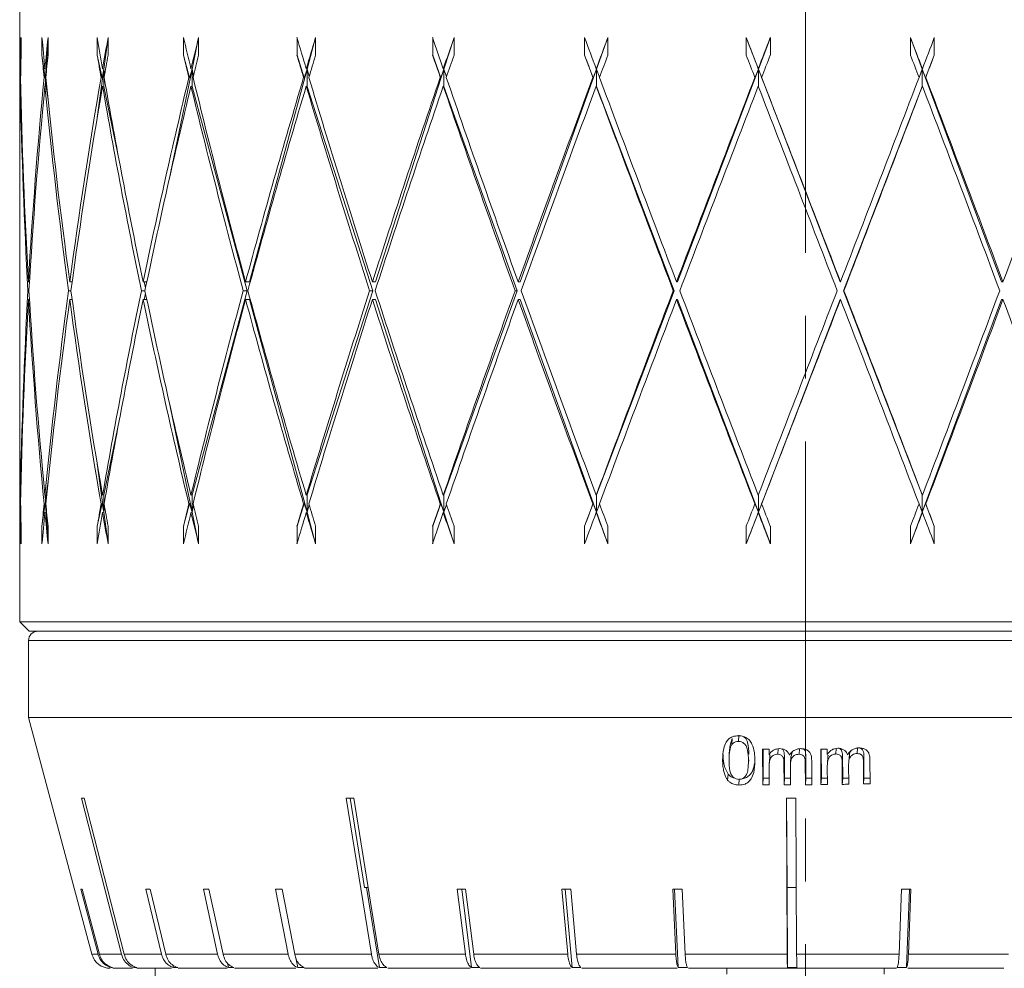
# Model space of a CAD drawing. Header units: inches. Extents: x 0.2 to 15.1, y 0.4 to 10.7.
# Tile 5 of 10: x 7.3 to 8.8, y 4.7 to 6.2. Entities that reach past the tile are written whole.
import ezdxf

# ---------------------------------------------------------------- set-up
doc = ezdxf.new("R2010")
doc.units = ezdxf.units.IN
doc.header["$MEASUREMENT"] = 0
doc.linetypes.add('CENTERX2', pattern=[0.8, 0.5, -0.1, 0.1, -0.1])
doc.layers.add('FORMAT', color=7, linetype='Continuous')

msp = doc.modelspace()

# ---------------------------------------------------------------- linework, layer by layer
at = {"color": 7, "linetype": 'Continuous', "lineweight": 15}
for p, q in [((7.2501, 6.4067), (7.2501, 5.9579)), ((7.2507, 6.1514), (7.2507, 6.1236)), ((7.2524, 6.1236), (7.2524, 6.1514)), ((7.2855, 6.1514), (7.2855, 6.1236)), ((7.2952, 6.1514), (7.2923, 6.1013)), ((7.2952, 6.1236), (7.2952, 6.1514)), ((7.3735, 6.1514), (7.3735, 6.1236)), ((7.3907, 6.1514), (7.3839, 6.1013)), ((7.3907, 6.1236), (7.3907, 6.1514)), ((7.5107, 6.1514), (7.5107, 6.1236)), ((7.5346, 6.1514), (7.5242, 6.1013)), ((7.5346, 6.1236), (7.5346, 6.1514)), ((7.6912, 6.1514), (7.6912, 6.1236)), ((7.7208, 6.1514), (7.7073, 6.1013)), ((7.7208, 6.1236), (7.7208, 6.1514)), ((7.907, 6.1514), (7.907, 6.1236)), ((7.941, 6.1514), (7.9249, 6.1013)), ((7.941, 6.1236), (7.941, 6.1514)), ((8.1487, 6.1514), (8.1487, 6.1236)), ((8.1857, 6.1514), (8.1677, 6.1013)), ((8.1857, 6.1236), (8.1857, 6.1514)), ((8.4058, 6.1514), (8.4058, 6.1236)), ((8.4251, 6.1013), (8.4058, 6.1514)), ((8.4441, 6.1514), (8.4251, 6.1013)), ((8.4441, 6.1236), (8.4441, 6.1514)), ((8.667, 6.1514), (8.667, 6.1236)), ((8.6857, 6.1013), (8.667, 6.1514)), ((8.7049, 6.1236), (8.7049, 6.1514)), ((7.2507, 6.1236), (7.2511, 6.115)), ((7.2855, 6.1236), (7.2904, 6.0876)), ((7.3735, 6.1236), (7.381, 6.0876)), ((7.5107, 6.1236), (7.5204, 6.0876)), ((7.6912, 6.1236), (7.7027, 6.0876)), ((7.907, 6.1236), (7.9199, 6.0876)), ((8.1487, 6.1236), (8.1624, 6.0876)), ((8.6911, 6.0876), (8.7049, 6.1236)), ((7.2519, 6.1018), (7.2514, 6.1019)), ((7.2923, 6.1013), (7.2902, 6.1019)), ((7.2923, 6.1013), (7.2904, 6.0876)), ((7.2923, 6.1013), (7.2907, 6.0739)), ((7.2923, 6.1013), (7.2923, 6.0953)), ((7.2923, 6.1013), (7.2925, 6.0976)), ((7.3839, 6.1013), (7.3735, 6.0243)), ((7.3839, 6.1013), (7.381, 6.0876)), ((7.3839, 6.1013), (7.382, 6.1019)), ((7.3839, 6.1013), (7.3839, 6.0735)), ((7.3839, 6.1013), (7.3851, 6.0923)), ((7.5242, 6.1013), (7.4878, 5.9256)), ((7.5242, 6.1013), (7.5204, 6.0876)), ((7.5242, 6.1013), (7.5226, 6.1019)), ((7.5242, 6.1013), (7.5242, 6.0735)), ((7.5242, 6.1013), (7.5265, 6.0905)), ((7.7073, 6.1013), (7.6158, 5.7627)), ((7.7073, 6.1013), (7.7027, 6.0876)), ((7.7073, 6.1013), (7.7059, 6.1019)), ((7.7073, 6.1013), (7.7073, 6.0735)), ((7.7073, 6.1013), (7.7105, 6.0895)), ((7.9249, 6.1013), (7.8161, 5.7627)), ((7.9249, 6.1013), (7.9199, 6.0876)), ((7.9249, 6.1013), (7.9239, 6.1019)), ((7.9249, 6.1013), (7.9249, 6.0735)), ((7.9249, 6.1013), (7.929, 6.0889)), ((8.1677, 6.1013), (8.0463, 5.7627)), ((8.1677, 6.1013), (8.1624, 6.0876)), ((8.1677, 6.1013), (8.1671, 6.1019)), ((8.1677, 6.1013), (8.1677, 6.0735)), ((8.1677, 6.1013), (8.1725, 6.0884)), ((8.4251, 6.1013), (8.2964, 5.7627)), ((8.4251, 6.1013), (8.4196, 6.0876)), ((8.4251, 6.1013), (8.4249, 6.1019)), ((8.4251, 6.1013), (8.4251, 6.0738)), ((8.5554, 5.7627), (8.4251, 6.1013)), ((8.4251, 6.1013), (8.4304, 6.0876)), ((8.6806, 6.0881), (8.6857, 6.1013)), ((8.686, 6.1019), (8.6857, 6.1013)), ((8.6857, 6.0735), (8.6857, 6.1013)), ((8.8119, 5.7627), (8.6857, 6.1013)), ((8.6911, 6.0876), (8.6857, 6.1013)), ((7.2511, 6.088), (7.2516, 6.0879)), ((7.2889, 6.088), (7.2904, 6.0876)), ((7.2923, 6.0806), (7.2923, 6.0735)), ((7.3796, 6.088), (7.381, 6.0876)), ((7.5192, 6.088), (7.5204, 6.0876)), ((7.7017, 6.088), (7.7027, 6.0876)), ((7.9191, 6.088), (7.9199, 6.0876)), ((8.162, 6.088), (8.1624, 6.0876)), ((8.4195, 6.088), (8.4196, 6.0876)), ((8.4303, 6.088), (8.4304, 6.0876)), ((8.6911, 6.0876), (8.6913, 6.088)), ((7.2519, 6.074), (7.2514, 6.0741)), ((7.2923, 6.0735), (7.2902, 6.0741)), ((7.2923, 6.0735), (7.2952, 6.0522)), ((7.3839, 6.0735), (7.382, 6.0741)), ((7.3839, 6.0735), (7.4088, 5.9534)), ((7.5242, 6.0735), (7.5226, 6.0741)), ((7.5242, 6.0735), (7.612, 5.7488)), ((7.7073, 6.0735), (7.7059, 6.0741)), ((7.7073, 6.0735), (7.8116, 5.7488)), ((7.9249, 6.0735), (7.9239, 6.0741)), ((7.9249, 6.0735), (8.0413, 5.7488)), ((8.1677, 6.0735), (8.1671, 6.0741)), ((8.1677, 6.0735), (8.2911, 5.7488)), ((8.5607, 5.7488), (8.6857, 6.0735)), ((8.686, 6.0741), (8.6857, 6.0735)), ((7.2501, 5.9301), (7.2501, 5.5675)), ((7.2648, 5.7488), (7.2632, 5.7488)), ((7.2657, 5.7627), (7.264, 5.7627)), ((7.3316, 5.7488), (7.3278, 5.7488)), ((7.3335, 5.7627), (7.3297, 5.7627)), ((7.4494, 5.7488), (7.4436, 5.7488)), ((7.4523, 5.7627), (7.4465, 5.7627)), ((7.4483, 5.7627), (7.4503, 5.7532)), ((7.612, 5.7488), (7.5242, 5.4241)), ((7.612, 5.7488), (7.6056, 5.7488)), ((7.6158, 5.7627), (7.6093, 5.7627)), ((7.8116, 5.7488), (7.7073, 5.4241)), ((7.8116, 5.7488), (7.8067, 5.7488)), ((7.8161, 5.7627), (7.8111, 5.7627)), ((8.0413, 5.7488), (7.9249, 5.4241)), ((8.0413, 5.7488), (8.038, 5.7488)), ((8.0463, 5.7627), (8.043, 5.7627)), ((8.2911, 5.7488), (8.1677, 5.4241)), ((8.2911, 5.7488), (8.2896, 5.7488)), ((8.2964, 5.7627), (8.2949, 5.7627)), ((8.5554, 5.7627), (8.5558, 5.7627)), ((8.5607, 5.7488), (8.5611, 5.7488)), ((8.6857, 5.4241), (8.5607, 5.7488)), ((8.8119, 5.7627), (8.8142, 5.7627)), ((7.2657, 5.7349), (7.264, 5.7349)), ((7.3335, 5.7349), (7.3297, 5.7349)), ((7.4523, 5.7349), (7.4465, 5.7349)), ((7.4503, 5.7445), (7.4483, 5.7349)), ((7.6158, 5.7349), (7.6093, 5.7349)), ((7.6158, 5.7349), (7.7073, 5.3963)), ((7.8161, 5.7349), (7.8111, 5.7349)), ((7.8161, 5.7349), (7.9249, 5.3963)), ((8.0463, 5.7349), (8.043, 5.7349)), ((8.0463, 5.7349), (8.1677, 5.3963)), ((8.2964, 5.7349), (8.2949, 5.7349)), ((8.2964, 5.7349), (8.4251, 5.3963)), ((8.4251, 5.3963), (8.5554, 5.7349)), ((8.5554, 5.7349), (8.5558, 5.7349)), ((8.6857, 5.3963), (8.8119, 5.7349)), ((8.8119, 5.7349), (8.8142, 5.7349)), ((7.4878, 5.572), (7.5242, 5.3963)), ((7.2501, 5.5397), (7.2501, 5.222)), ((7.4088, 5.5442), (7.3839, 5.4241)), ((7.3735, 5.4733), (7.3839, 5.3963)), ((7.2952, 5.4454), (7.2923, 5.4241)), ((7.2514, 5.4235), (7.2519, 5.4237)), ((7.2902, 5.4235), (7.2923, 5.4241)), ((7.2907, 5.4237), (7.2923, 5.3963)), ((7.2923, 5.4241), (7.2923, 5.417)), ((7.382, 5.4235), (7.3839, 5.4241)), ((7.3839, 5.4241), (7.3839, 5.3963)), ((7.5226, 5.4235), (7.5242, 5.4241)), ((7.5242, 5.4241), (7.5242, 5.3963)), ((7.7059, 5.4235), (7.7073, 5.4241)), ((7.7073, 5.4241), (7.7073, 5.3963)), ((7.9239, 5.4235), (7.9249, 5.4241)), ((7.9249, 5.4241), (7.9249, 5.3963)), ((8.1671, 5.4235), (8.1677, 5.4241)), ((8.1677, 5.4241), (8.1677, 5.3963)), ((8.4251, 5.4238), (8.4251, 5.3963)), ((8.6857, 5.4241), (8.686, 5.4235)), ((8.6857, 5.3963), (8.6857, 5.4241)), ((7.2516, 5.4097), (7.2511, 5.4096)), ((7.2904, 5.41), (7.2855, 5.374)), ((7.2904, 5.41), (7.2889, 5.4096)), ((7.2904, 5.41), (7.2923, 5.3963)), ((7.381, 5.41), (7.3735, 5.374)), ((7.381, 5.41), (7.3796, 5.4096)), ((7.381, 5.41), (7.3839, 5.3963)), ((7.3851, 5.4053), (7.3839, 5.3963)), ((7.5204, 5.41), (7.5107, 5.374)), ((7.5204, 5.41), (7.5192, 5.4096)), ((7.5204, 5.41), (7.5242, 5.3963)), ((7.5265, 5.4071), (7.5242, 5.3963)), ((7.7027, 5.41), (7.6912, 5.374)), ((7.7027, 5.41), (7.7017, 5.4096)), ((7.7027, 5.41), (7.7073, 5.3963)), ((7.7105, 5.4081), (7.7073, 5.3963)), ((7.9199, 5.41), (7.907, 5.374)), ((7.9199, 5.41), (7.9191, 5.4096)), ((7.9199, 5.41), (7.9249, 5.3963)), ((7.929, 5.4087), (7.9249, 5.3963)), ((8.1624, 5.41), (8.1487, 5.374)), ((8.1624, 5.41), (8.162, 5.4096)), ((8.1624, 5.41), (8.1677, 5.3963)), ((8.1725, 5.4092), (8.1677, 5.3963)), ((8.4196, 5.41), (8.4195, 5.4096)), ((8.4196, 5.41), (8.4251, 5.3963)), ((8.4304, 5.41), (8.4251, 5.3963)), ((8.4304, 5.41), (8.4303, 5.4096)), ((8.6857, 5.3963), (8.6806, 5.4095)), ((8.6857, 5.3963), (8.6911, 5.41)), ((8.6913, 5.4096), (8.6911, 5.41)), ((8.7049, 5.374), (8.6911, 5.41)), ((7.2514, 5.3957), (7.2519, 5.3958)), ((7.2902, 5.3957), (7.2923, 5.3963)), ((7.2923, 5.4023), (7.2923, 5.3963)), ((7.2925, 5.4001), (7.2923, 5.3963)), ((7.2923, 5.3963), (7.2952, 5.3462)), ((7.382, 5.3957), (7.3839, 5.3963)), ((7.3839, 5.3963), (7.3907, 5.3462)), ((7.5226, 5.3957), (7.5242, 5.3963)), ((7.5242, 5.3963), (7.5346, 5.3462)), ((7.7059, 5.3957), (7.7073, 5.3963)), ((7.7073, 5.3963), (7.7208, 5.3462)), ((7.9239, 5.3957), (7.9249, 5.3963)), ((7.9249, 5.3963), (7.941, 5.3462)), ((8.1671, 5.3957), (8.1677, 5.3963)), ((8.1677, 5.3963), (8.1857, 5.3462)), ((8.4058, 5.3462), (8.4251, 5.3963)), ((8.4249, 5.3957), (8.4251, 5.3963)), ((8.4251, 5.3963), (8.4441, 5.3462)), ((8.667, 5.3462), (8.6857, 5.3963)), ((8.6857, 5.3963), (8.686, 5.3957)), ((7.2511, 5.3826), (7.2507, 5.374)), ((7.2507, 5.374), (7.2507, 5.3462)), ((7.2524, 5.3462), (7.2524, 5.374)), ((7.2855, 5.374), (7.2855, 5.3462)), ((7.2952, 5.3462), (7.2952, 5.374)), ((7.3735, 5.374), (7.3735, 5.3462)), ((7.3907, 5.3462), (7.3907, 5.374)), ((7.5107, 5.374), (7.5107, 5.3462)), ((7.5346, 5.3462), (7.5346, 5.374)), ((7.6912, 5.374), (7.6912, 5.3462)), ((7.7208, 5.3462), (7.7208, 5.374)), ((7.907, 5.374), (7.907, 5.3462)), ((7.941, 5.3462), (7.941, 5.374)), ((8.1487, 5.374), (8.1487, 5.3462)), ((8.1857, 5.3462), (8.1857, 5.374)), ((8.4058, 5.374), (8.4058, 5.3462)), ((8.4441, 5.3462), (8.4441, 5.374)), ((8.667, 5.374), (8.667, 5.3462)), ((8.7049, 5.3462), (8.7049, 5.374)), ((7.2501, 5.222), (7.2651, 5.207)), ((7.2501, 5.222), (9.7501, 5.222)), ((7.2651, 5.207), (9.7351, 5.207)), ((7.2641, 5.192), (7.2641, 5.0695)), ((7.2641, 5.192), (8.4765, 5.192)), ((8.4765, 5.192), (9.7361, 5.192)), ((7.2641, 5.0695), (7.365, 4.693)), ((7.2641, 5.0695), (8.4765, 5.0695)), ((8.4765, 5.0695), (9.7361, 5.0695)), ((8.3836, 5.0361), (8.3829, 5.0267)), ((8.3942, 5.0414), (8.3935, 5.0318)), ((8.3793, 5.0196), (8.3787, 5.0102)), ((8.4318, 5.0194), (8.4321, 4.9628)), ((8.4328, 4.973), (8.4326, 5.0194)), ((8.4421, 5.0105), (8.4421, 5.0193)), ((8.4565, 5.0199), (8.4559, 5.0113)), ((8.4787, 5.0145), (8.4773, 5.0078)), ((8.4903, 5.02), (8.4897, 5.0113)), ((8.5242, 5.0194), (8.5245, 4.9629)), ((8.5253, 4.973), (8.525, 5.0194)), ((8.5346, 5.0107), (8.5345, 5.0195)), ((8.549, 5.0204), (8.5483, 5.0118)), ((8.5828, 5.0216), (8.5822, 5.0124)), ((8.4089, 4.9926), (8.4097, 5.0024)), ((8.4431, 5.0065), (8.4424, 4.9963)), ((8.4665, 5.0091), (8.4658, 4.9987)), ((8.4658, 4.9987), (8.466, 4.9626)), ((8.4667, 4.973), (8.4665, 5.0091)), ((8.4769, 5.0079), (8.4762, 4.9975)), ((8.5004, 5.008), (8.4997, 4.9977)), ((8.4997, 4.9977), (8.4999, 4.9627)), ((8.5006, 4.973), (8.5004, 5.008)), ((8.5101, 4.9627), (8.5099, 5.0014)), ((8.5355, 5.0065), (8.5348, 4.9965)), ((8.559, 5.0091), (8.5583, 4.9994)), ((8.5583, 4.9994), (8.5585, 4.9633)), ((8.5592, 4.973), (8.559, 5.0091)), ((8.5693, 5.0079), (8.5687, 4.9984)), ((8.5929, 5.008), (8.5922, 4.999)), ((8.5922, 4.999), (8.5924, 4.964)), ((8.593, 4.973), (8.5929, 5.008)), ((8.6027, 4.9643), (8.6025, 5.0029)), ((8.4424, 4.9627), (8.4422, 4.9916)), ((8.4761, 4.9949), (8.4762, 4.9626)), ((8.5348, 4.963), (8.5347, 4.9918)), ((8.5687, 4.9635), (8.5686, 4.9957)), ((8.3768, 4.9794), (8.3761, 4.9701)), ((8.3947, 4.972), (8.394, 4.9623)), ((8.4328, 4.973), (8.4321, 4.9628)), ((8.4423, 4.973), (8.4328, 4.973)), ((8.4667, 4.973), (8.466, 4.9626)), ((8.4762, 4.973), (8.4667, 4.973)), ((8.5006, 4.973), (8.4999, 4.9627)), ((8.5101, 4.973), (8.5006, 4.973)), ((8.5253, 4.973), (8.5245, 4.9629)), ((8.5348, 4.973), (8.5253, 4.973)), ((8.5592, 4.973), (8.5585, 4.9633)), ((8.5687, 4.973), (8.5592, 4.973)), ((8.593, 4.973), (8.5924, 4.964)), ((8.6027, 4.973), (8.593, 4.973)), ((7.4119, 4.693), (7.3482, 4.9416)), ((7.3525, 4.9416), (7.4163, 4.693)), ((7.8095, 4.693), (7.7694, 4.9416)), ((7.7756, 4.9416), (7.7986, 4.7993)), ((7.7813, 4.9416), (7.8215, 4.693)), ((8.4709, 4.693), (8.4697, 4.9416)), ((8.4699, 4.9416), (8.4706, 4.7993)), ((8.4847, 4.9416), (8.4859, 4.693)), ((7.3748, 4.693), (7.3473, 4.7967)), ((7.3493, 4.7967), (7.3769, 4.693)), ((7.4758, 4.693), (7.4508, 4.7967)), ((7.4574, 4.7967), (7.4824, 4.693)), ((7.5649, 4.693), (7.5422, 4.7967)), ((7.5507, 4.7967), (7.5735, 4.693)), ((7.6771, 4.693), (7.6571, 4.7967)), ((7.6675, 4.7967), (7.6875, 4.693)), ((7.8043, 4.7993), (7.7986, 4.7993)), ((7.8017, 4.7993), (7.8223, 4.6718)), ((7.959, 4.693), (7.9459, 4.7967)), ((7.9532, 4.7967), (7.9689, 4.6718)), ((7.9591, 4.7967), (7.9722, 4.693)), ((8.1217, 4.693), (8.1126, 4.7967)), ((8.1177, 4.7967), (8.1286, 4.6718)), ((8.1268, 4.7967), (8.1359, 4.693)), ((8.2938, 4.693), (8.2889, 4.7967)), ((8.2916, 4.7967), (8.2975, 4.6718)), ((8.3037, 4.7967), (8.3086, 4.693)), ((8.4854, 4.7993), (8.4706, 4.7993)), ((8.4707, 4.7993), (8.4713, 4.6718)), ((8.6488, 4.693), (8.6526, 4.7967)), ((8.6608, 4.6718), (8.6654, 4.7967)), ((8.6675, 4.7967), (8.6637, 4.693)), ((7.365, 4.693), (7.3748, 4.693)), ((7.3769, 4.693), (7.4119, 4.693)), ((7.4163, 4.693), (7.4758, 4.693)), ((7.4824, 4.693), (7.5649, 4.693)), ((7.5735, 4.693), (7.6771, 4.693)), ((7.6875, 4.693), (7.8095, 4.693)), ((7.6894, 4.6874), (7.6924, 4.6718)), ((7.8215, 4.693), (7.959, 4.693)), ((7.9722, 4.693), (8.1217, 4.693)), ((8.1359, 4.693), (8.2938, 4.693)), ((8.3086, 4.693), (8.4709, 4.693)), ((8.4859, 4.693), (8.6488, 4.693)), ((8.6637, 4.693), (8.823, 4.693)), ((7.394, 4.6707), (7.394, 4.6707)), ((7.3958, 4.6718), (7.3978, 4.6718)), ((7.398, 4.6707), (7.4294, 4.6707)), ((7.4316, 4.6742), (7.4322, 4.6718)), ((7.4322, 4.6718), (7.4365, 4.6718)), ((7.4365, 4.6707), (7.4916, 4.6707)), ((7.4656, 4.6707), (7.4656, 4.308)), ((7.4939, 4.6757), (7.4949, 4.6718)), ((7.4949, 4.6718), (7.5014, 4.6718)), ((7.5024, 4.6707), (7.5801, 4.6707)), ((7.5807, 4.6791), (7.5823, 4.6718)), ((7.5823, 4.6718), (7.5909, 4.6718)), ((7.5915, 4.6707), (7.6893, 4.6707)), ((7.6924, 4.6718), (7.7028, 4.6718)), ((7.7033, 4.6707), (7.82, 4.6707)), ((7.8223, 4.6718), (7.8343, 4.6718)), ((7.8357, 4.6707), (7.9666, 4.6707)), ((7.9689, 4.6718), (7.9822, 4.6718)), ((7.9831, 4.6707), (8.1264, 4.6707)), ((8.1286, 4.6718), (8.1428, 4.6718)), ((8.144, 4.6707), (8.2959, 4.6707)), ((8.2975, 4.6718), (8.3123, 4.6718)), ((8.3138, 4.6707), (8.479, 4.6707)), ((8.3751, 4.6613), (8.3751, 4.6707)), ((8.4713, 4.6718), (8.4863, 4.6718)), ((8.479, 4.6707), (8.6445, 4.6707)), ((8.6251, 4.6707), (8.6251, 4.6613)), ((8.6459, 4.6718), (8.6608, 4.6718)), ((8.6626, 4.6707), (8.8156, 4.6707))]:
    msp.add_line(p, q, dxfattribs=at)
for centre, radius, start, end in [((7.2791, 5.192), 0.015, 90, 180), ((7.394, 4.7007), 0.03, 195, 270)]:
    msp.add_arc(centre, radius, start, end, dxfattribs=at)
for centre, major_axis, ratio, start_param, end_param in [((8.5001, 5.7627), (-0.2172, 3.244), 0.379464, 1.425324, 1.440676), ((8.5001, 5.7627), (-0.0882, 3.2449), 0.384261, 1.440275, 1.455628), ((8.5001, 5.7627), (-0.5021, 3.2402), 0.353284, 1.396032, 1.411384), ((8.5001, 5.7627), (0.2172, 3.244), 0.379464, 1.476124, 1.491477), ((8.5001, 5.7627), (-0.7459, 3.2368), 0.309891, 1.379433, 1.394785), ((8.5001, 5.7627), (0.5021, 3.2402), 0.353284, 1.505417, 1.520769), ((8.5001, 5.7627), (-0.9402, 3.2362), 0.254522, 1.376911, 1.392264), ((8.5001, 5.7627), (0.7459, 3.2368), 0.309891, 1.522015, 1.537368), ((8.5001, 5.7627), (-1.085, 3.2384), 0.191681, 1.386592, 1.401944), ((8.5001, 5.7627), (0.9402, 3.2362), 0.254522, 1.524537, 1.539889), ((8.5001, 5.7627), (-1.183, 3.2417), 0.124562, 1.4053, 1.420652), ((8.5001, 5.7627), (1.085, 3.2384), 0.191681, 1.514856, 1.530209), ((8.5001, 5.7627), (-1.2371, 3.2443), 0.055237, 1.429665, 1.445018), ((8.5001, 5.7627), (1.183, 3.2417), 0.124562, 1.496149, 1.511501), ((8.5001, 5.7627), (-1.2491, 3.245), 0.014932, 4.811361, 4.826714), ((8.5001, 5.7627), (1.2371, 3.2443), 0.055237, 1.471783, 1.487136), ((8.5001, 5.7627), (-1.2193, 3.2434), 0.08488, 4.78521, 4.800563), ((8.5001, 5.7627), (1.2491, 3.245), 0.014932, 4.822856, 4.838208), ((8.5001, 5.7349), (-0.2172, 3.244), 0.379464, 1.425324, 1.436366), ((8.5001, 5.7349), (-0.0882, 3.2449), 0.384261, 1.440275, 1.451318), ((8.5001, 5.7349), (-0.5021, 3.2402), 0.353284, 1.396032, 1.407074), ((8.5001, 5.7349), (0.2172, 3.244), 0.379464, 1.476124, 1.487167), ((8.5001, 5.7349), (-0.7459, 3.2368), 0.309891, 1.379433, 1.390475), ((8.5001, 5.7349), (0.5021, 3.2402), 0.353284, 1.505417, 1.516459), ((8.5001, 5.7349), (-0.9402, 3.2362), 0.254522, 1.376911, 1.387954), ((8.5001, 5.7349), (0.7459, 3.2368), 0.309891, 1.522015, 1.533058), ((8.5001, 5.7349), (-1.085, 3.2384), 0.191681, 1.386592, 1.397634), ((8.5001, 5.7349), (0.9402, 3.2362), 0.254522, 1.524537, 1.535579), ((8.5001, 5.7349), (-1.183, 3.2417), 0.124562, 1.4053, 1.416342), ((8.5001, 5.7349), (1.085, 3.2384), 0.191681, 1.514856, 1.525899), ((8.5001, 5.7349), (-1.2371, 3.2443), 0.055237, 1.429665, 1.440707), ((8.5001, 5.7349), (1.183, 3.2417), 0.124562, 1.496149, 1.507191), ((8.5001, 5.7349), (-1.2491, 3.245), 0.014932, 4.815672, 4.826714), ((8.5001, 5.7349), (1.2371, 3.2443), 0.055237, 1.471783, 1.482825), ((8.5001, 5.7349), (-1.2193, 3.2434), 0.08488, 4.789521, 4.800563), ((8.5001, 5.7349), (1.2491, 3.245), 0.014932, 4.827166, 4.838208), ((8.5001, 5.7627), (-0.0882, 3.2449), 0.384261, 1.459938, 1.504442), ((8.5001, 5.7627), (-0.2172, 3.244), 0.379464, 1.444987, 1.545396), ((8.5001, 5.7627), (0.2172, 3.244), 0.379464, 1.495787, 1.596196), ((8.5001, 5.7627), (-0.5021, 3.2402), 0.353284, 1.415694, 1.516104), ((8.5001, 5.7627), (0.5021, 3.2402), 0.353284, 1.525079, 1.625489), ((8.5001, 5.7627), (-0.7459, 3.2368), 0.309891, 1.399096, 1.499505), ((8.5001, 5.7627), (0.7459, 3.2368), 0.309891, 1.541678, 1.642087), ((8.5001, 5.7627), (-0.9402, 3.2362), 0.254522, 1.396574, 1.496984), ((8.5001, 5.7627), (0.9402, 3.2362), 0.254522, 1.544199, 1.644609), ((8.5001, 5.7627), (-1.085, 3.2384), 0.191681, 1.406254, 1.506664), ((8.5001, 5.7627), (1.085, 3.2384), 0.191681, 1.534519, 1.634929), ((8.5001, 5.7627), (-1.183, 3.2417), 0.124562, 1.424962, 1.525372), ((8.5001, 5.7627), (1.183, 3.2417), 0.124562, 1.515811, 1.616221), ((8.5001, 5.7627), (-1.2371, 3.2443), 0.055237, 1.449328, 1.549737), ((8.5001, 5.7627), (1.2371, 3.2443), 0.055237, 1.491446, 1.591855), ((8.5001, 5.7627), (-1.2491, 3.245), 0.014932, 4.706642, 4.807051), ((8.5001, 5.7627), (1.2491, 3.245), 0.014932, 4.718136, 4.818546), ((8.5001, 5.7627), (-1.2193, 3.2434), 0.08488, 4.680491, 4.7809), ((8.5001, 5.7627), (1.2193, 3.2434), 0.08488, 4.744287, 4.844697), ((8.5001, 5.7349), (-0.0882, 3.2449), 0.384261, 1.455628, 1.500147), ((8.5001, 5.7349), (-0.2172, 3.244), 0.379464, 1.440676, 1.54111), ((8.5001, 5.7349), (0.2172, 3.244), 0.379464, 1.491477, 1.59191), ((8.5001, 5.7349), (-0.5021, 3.2402), 0.353284, 1.411384, 1.511817), ((8.5001, 5.7349), (0.5021, 3.2402), 0.353284, 1.520769, 1.621202), ((8.5001, 5.7349), (-0.7459, 3.2368), 0.309891, 1.394785, 1.495219), ((8.5001, 5.7349), (0.7459, 3.2368), 0.309891, 1.537368, 1.637801), ((8.5001, 5.7349), (-0.9402, 3.2362), 0.254522, 1.392264, 1.492697), ((8.5001, 5.7349), (0.9402, 3.2362), 0.254522, 1.539889, 1.640323), ((8.5001, 5.7349), (-1.085, 3.2384), 0.191681, 1.401944, 1.502378), ((8.5001, 5.7349), (1.085, 3.2384), 0.191681, 1.530209, 1.630642), ((8.5001, 5.7349), (-1.183, 3.2417), 0.124562, 1.420652, 1.521085), ((8.5001, 5.7349), (1.183, 3.2417), 0.124562, 1.511501, 1.611934), ((8.5001, 5.7349), (-1.2371, 3.2443), 0.055237, 1.445018, 1.545451), ((8.5001, 5.7349), (1.2371, 3.2443), 0.055237, 1.487136, 1.587569), ((8.5001, 5.7349), (-1.2491, 3.245), 0.014932, 4.710928, 4.811361), ((8.5001, 5.7349), (1.2491, 3.245), 0.014932, 4.722423, 4.822856), ((8.5001, 5.7349), (-1.2193, 3.2434), 0.08488, 4.684777, 4.78521), ((8.5001, 5.7627), (0.2172, 3.244), 0.379464, 1.600483, 1.700916), ((8.5001, 5.7627), (-0.2172, 3.244), 0.379464, 1.549683, 1.650116), ((8.5001, 5.7627), (0.5021, 3.2402), 0.353284, 1.629775, 1.730209), ((8.5001, 5.7627), (-0.5021, 3.2402), 0.353284, 1.52039, 1.620823), ((8.5001, 5.7627), (0.7459, 3.2368), 0.309891, 1.646374, 1.746807), ((8.5001, 5.7627), (-0.7459, 3.2368), 0.309891, 1.503792, 1.604225), ((8.5001, 5.7627), (0.9402, 3.2362), 0.254522, 1.648896, 1.749329), ((8.5001, 5.7627), (-0.9402, 3.2362), 0.254522, 1.50127, 1.601703), ((8.5001, 5.7627), (1.085, 3.2384), 0.191681, 1.639215, 1.739648), ((8.5001, 5.7627), (-1.085, 3.2384), 0.191681, 1.510951, 1.611384), ((8.5001, 5.7627), (1.183, 3.2417), 0.124562, 1.620507, 1.720941), ((8.5001, 5.7627), (-1.183, 3.2417), 0.124562, 1.529658, 1.630092), ((8.5001, 5.7627), (1.2371, 3.2443), 0.055237, 1.596142, 1.696575), ((8.5001, 5.7627), (-1.2371, 3.2443), 0.055237, 1.554024, 1.654457), ((8.5001, 5.7627), (1.2491, 3.245), 0.014932, 4.613417, 4.71385), ((8.5001, 5.7627), (-1.2491, 3.245), 0.014932, 4.601922, 4.702355), ((8.5001, 5.7627), (1.2193, 3.2434), 0.08488, 4.639568, 4.740001), ((8.5001, 5.7349), (0.2172, 3.244), 0.379464, 1.596196, 1.696606), ((8.5001, 5.7349), (-0.2172, 3.244), 0.379464, 1.545396, 1.645806), ((8.5001, 5.7349), (0.5021, 3.2402), 0.353284, 1.625489, 1.725899), ((8.5001, 5.7349), (-0.5021, 3.2402), 0.353284, 1.516104, 1.616513), ((8.5001, 5.7349), (0.7459, 3.2368), 0.309891, 1.642087, 1.742497), ((8.5001, 5.7349), (-0.7459, 3.2368), 0.309891, 1.499505, 1.599915), ((8.5001, 5.7349), (0.9402, 3.2362), 0.254522, 1.644609, 1.745019), ((8.5001, 5.7349), (-0.9402, 3.2362), 0.254522, 1.496984, 1.597393), ((8.5001, 5.7349), (1.085, 3.2384), 0.191681, 1.634929, 1.735338), ((8.5001, 5.7349), (-1.085, 3.2384), 0.191681, 1.506664, 1.607074), ((8.5001, 5.7349), (1.183, 3.2417), 0.124562, 1.616221, 1.71663), ((8.5001, 5.7349), (-1.183, 3.2417), 0.124562, 1.525372, 1.625781), ((8.5001, 5.7349), (1.2371, 3.2443), 0.055237, 1.591855, 1.692265), ((8.5001, 5.7349), (-1.2371, 3.2443), 0.055237, 1.549737, 1.650147), ((8.5001, 5.7349), (1.2491, 3.245), 0.014932, 4.617727, 4.718136), ((8.5001, 5.7349), (-1.2491, 3.245), 0.014932, 4.606232, 4.706642), ((8.5001, 5.7349), (1.2193, 3.2434), 0.08488, 4.643878, 4.744287), ((8.5001, 5.7349), (-1.2193, 3.2434), 0.08488, 4.580081, 4.680491), ((8.5001, 5.7627), (0.0882, 3.2449), 0.384261, 1.641445, 1.685965), ((8.5001, 5.7349), (0.0882, 3.2449), 0.384261, 1.637151, 1.681655), ((8.5001, 5.7627), (0.2172, 3.244), 0.379464, 1.705226, 1.716269), ((8.5001, 5.7627), (0.0882, 3.2449), 0.384261, 1.690275, 1.701317), ((8.5001, 5.7627), (0.5021, 3.2402), 0.353284, 1.734519, 1.745561), ((8.5001, 5.7627), (-0.2172, 3.244), 0.379464, 1.654426, 1.665468), ((8.5001, 5.7627), (0.7459, 3.2368), 0.309891, 1.751117, 1.76216), ((8.5001, 5.7627), (-0.5021, 3.2402), 0.353284, 1.625134, 1.636176), ((8.5001, 5.7627), (0.9402, 3.2362), 0.254522, 1.753639, 1.764681), ((8.5001, 5.7627), (-0.7459, 3.2368), 0.309891, 1.608535, 1.619577), ((8.5001, 5.7627), (1.085, 3.2384), 0.191681, 1.743958, 1.755001), ((8.5001, 5.7627), (-0.9402, 3.2362), 0.254522, 1.606013, 1.617056), ((8.5001, 5.7627), (1.183, 3.2417), 0.124562, 1.725251, 1.736293), ((8.5001, 5.7627), (-1.085, 3.2384), 0.191681, 1.615694, 1.626736), ((8.5001, 5.7627), (1.2371, 3.2443), 0.055237, 1.700885, 1.711927), ((8.5001, 5.7627), (-1.183, 3.2417), 0.124562, 1.634402, 1.645444), ((8.5001, 5.7627), (1.2491, 3.245), 0.014932, 4.598064, 4.609106), ((8.5001, 5.7627), (-1.2371, 3.2443), 0.055237, 1.658767, 1.669809), ((8.5001, 5.7627), (1.2193, 3.2434), 0.08488, 4.624215, 4.635257), ((8.5001, 5.7627), (-1.2491, 3.245), 0.014932, 4.58657, 4.597612), ((8.5001, 5.7349), (0.2172, 3.244), 0.379464, 1.700916, 1.716269), ((8.5001, 5.7349), (0.0882, 3.2449), 0.384261, 1.685965, 1.701317), ((8.5001, 5.7349), (0.5021, 3.2402), 0.353284, 1.730209, 1.745561), ((8.5001, 5.7349), (-0.2172, 3.244), 0.379464, 1.650116, 1.665468), ((8.5001, 5.7349), (0.7459, 3.2368), 0.309891, 1.746807, 1.76216), ((8.5001, 5.7349), (-0.5021, 3.2402), 0.353284, 1.620823, 1.636176), ((8.5001, 5.7349), (0.9402, 3.2362), 0.254522, 1.749329, 1.764681), ((8.5001, 5.7349), (-0.7459, 3.2368), 0.309891, 1.604225, 1.619577), ((8.5001, 5.7349), (1.085, 3.2384), 0.191681, 1.739648, 1.755001), ((8.5001, 5.7349), (-0.9402, 3.2362), 0.254522, 1.601703, 1.617056), ((8.5001, 5.7349), (1.183, 3.2417), 0.124562, 1.720941, 1.736293), ((8.5001, 5.7349), (-1.085, 3.2384), 0.191681, 1.611384, 1.626736), ((8.5001, 5.7349), (1.2371, 3.2443), 0.055237, 1.696575, 1.711927), ((8.5001, 5.7349), (-1.183, 3.2417), 0.124562, 1.630092, 1.645444), ((8.5001, 5.7349), (1.2491, 3.245), 0.014932, 4.598064, 4.613417), ((8.5001, 5.7349), (-1.2371, 3.2443), 0.055237, 1.654457, 1.669809), ((8.5001, 5.7349), (1.2193, 3.2434), 0.08488, 4.624215, 4.639568), ((8.5001, 5.7349), (-1.2491, 3.245), 0.014932, 4.58657, 4.601922), ((8.5019, 5.3721), (1.3137, 0.0073), 0.268585, 4.657491, 4.665314), ((8.5019, 5.3721), (1.3137, 0.0073), 0.268585, 4.727886, 4.735712), ((8.5019, 5.3112), (1.2974, 0.0072), 0.268585, 4.657061, 4.664983), ((8.5019, 5.3112), (1.2974, 0.0072), 0.268585, 4.683197, 4.691116), ((8.5019, 5.3112), (1.2974, 0.0072), 0.268585, 4.709329, 4.717249), ((8.5019, 5.3112), (1.2974, 0.0072), 0.268585, 4.728339, 4.736264), ((8.5019, 5.3112), (1.2974, 0.0072), 0.268585, 4.754502, 4.762438), ((8.5019, 5.3112), (1.2974, 0.0072), 0.268585, 4.780709, 4.788661), ((8.5891, 5.2885), (1.2942, 0.3338), 0.072925, 3.411312, 3.422927), ((8.5562, 5.2885), (1.2918, 0.2192), 0.20815, 4.022606, 4.034222), ((8.5019, 5.2885), (1.2913, 0.0072), 0.268585, 4.685936, 4.697552), ((8.5892, 5.1324), (1.2527, 0.3329), 0.034339, 3.264087, 3.276091), ((8.581, 5.1324), (1.2518, 0.306), 0.110368, 3.55974, 3.571744), ((8.5739, 5.1324), (1.2511, 0.2817), 0.145956, 3.710741, 3.722745), ((8.5649, 5.1324), (1.2505, 0.2503), 0.178866, 3.864801, 3.876805), ((8.5425, 5.1324), (1.2497, 0.1676), 0.232762, 4.183769, 4.195773), ((8.5296, 5.1324), (1.2496, 0.1175), 0.251637, 4.348657, 4.36066), ((8.5159, 5.1324), (1.2496, 0.0634), 0.26381, 4.51637, 4.528374), ((8.4878, 5.1324), (1.2496, -0.0498), 0.265671, 4.855302, 4.867306)]:
    msp.add_ellipse(centre, major_axis=major_axis, ratio=ratio, start_param=start_param, end_param=end_param, dxfattribs=at)
for points, knots in [([(8.3936, 5.0407), (8.3902, 5.0405), (8.3845, 5.0401), (8.3778, 5.0359), (8.3727, 5.0296), (8.3686, 5.0181), (8.3683, 5.0082), (8.3682, 5.002)], [0, 0, 0, 0, 0.187258, 0.311789, 0.436147, 0.647988, 1, 1, 1, 1]), ([(8.3836, 5.0361), (8.3818, 5.0316), (8.3796, 5.0262), (8.3795, 5.0205), (8.3795, 5.0196)], [0, 0, 0, 0, 0.8309389, 1, 1, 1, 1]), ([(8.3829, 5.0267), (8.3836, 5.0275), (8.3852, 5.0293), (8.3886, 5.0313), (8.3916, 5.0318), (8.3933, 5.0318), (8.3935, 5.0318)], [0, 0, 0, 0, 0.251747, 0.603809, 0.939975, 1, 1, 1, 1]), ([(8.3935, 5.0318), (8.3951, 5.0316), (8.3982, 5.0313), (8.4024, 5.0286), (8.4061, 5.0242), (8.4089, 5.0148), (8.4091, 5.0069), (8.4092, 5.0013)], [0, 0, 0, 0, 0.117803, 0.236622, 0.374631, 0.55506, 1, 1, 1, 1]), ([(8.4195, 5.0011), (8.4194, 5.0055), (8.4192, 5.0144), (8.416, 5.0254), (8.4114, 5.0338), (8.4051, 5.0385), (8.3988, 5.0405), (8.3949, 5.0407), (8.3936, 5.0407)], [0, 0, 0, 0, 0.251878, 0.505822, 0.643422, 0.782894, 0.928049, 1, 1, 1, 1]), ([(8.4099, 5.0112), (8.4098, 5.0176), (8.4097, 5.0255), (8.4064, 5.0344), (8.404, 5.0377), (8.4019, 5.0389), (8.4013, 5.0392)], [0, 0, 0, 0, 0.619883, 0.774964, 0.92981, 1, 1, 1, 1]), ([(8.3784, 5.0018), (8.3784, 5.004), (8.3785, 5.0083), (8.3792, 5.016), (8.3803, 5.0224), (8.3825, 5.026), (8.3829, 5.0267)], [0, 0, 0, 0, 0.251314, 0.5028068, 0.9105061, 1, 1, 1, 1]), ([(8.4588, 5.0202), (8.457, 5.0201), (8.4536, 5.0199), (8.4486, 5.0176), (8.4447, 5.0144), (8.4429, 5.0116), (8.4421, 5.0105)], [0, 0, 0, 0, 0.252852, 0.507579, 0.792095, 1, 1, 1, 1]), ([(8.4744, 5.0097), (8.4737, 5.0114), (8.4723, 5.0146), (8.4683, 5.018), (8.4638, 5.0199), (8.4605, 5.0201), (8.4588, 5.0202)], [0, 0, 0, 0, 0.283488, 0.518025, 0.752781, 1, 1, 1, 1]), ([(8.4665, 5.0091), (8.4663, 5.0121), (8.466, 5.0159), (8.4637, 5.0192), (8.463, 5.0197), (8.4629, 5.0197)], [0, 0, 0, 0, 0.775519, 0.970939, 1, 1, 1, 1]), ([(8.4921, 5.0202), (8.4903, 5.0201), (8.4866, 5.0198), (8.4808, 5.0171), (8.4769, 5.0134), (8.475, 5.0105), (8.4744, 5.0097)], [0, 0, 0, 0, 0.252932, 0.507713, 0.860562, 1, 1, 1, 1]), ([(8.5099, 5.0014), (8.5098, 5.0041), (8.5095, 5.0085), (8.5069, 5.0141), (8.5034, 5.0176), (8.4982, 5.0199), (8.4944, 5.0201), (8.4921, 5.0202)], [0, 0, 0, 0, 0.281402, 0.449677, 0.619124, 0.775525, 1, 1, 1, 1]), ([(8.5004, 5.008), (8.5004, 5.0113), (8.5005, 5.0154), (8.4978, 5.0189), (8.4969, 5.0195), (8.4967, 5.0196)], [0, 0, 0, 0, 0.753626, 0.943187, 1, 1, 1, 1]), ([(8.5513, 5.0207), (8.5495, 5.0206), (8.546, 5.0203), (8.5411, 5.018), (8.5372, 5.0146), (8.5353, 5.0119), (8.5346, 5.0107)], [0, 0, 0, 0, 0.252638, 0.507147, 0.791792, 1, 1, 1, 1]), ([(8.559, 5.0091), (8.5588, 5.0122), (8.5586, 5.016), (8.5557, 5.0196), (8.5537, 5.021), (8.5521, 5.0211), (8.5513, 5.0212)], [0, 0, 0, 0, 0.5698508, 0.713445, 0.856905, 1, 1, 1, 1]), ([(8.5669, 5.0105), (8.5661, 5.0122), (8.5648, 5.0154), (8.5608, 5.0187), (8.5563, 5.0206), (8.553, 5.0207), (8.5513, 5.0207)], [0, 0, 0, 0, 0.283109, 0.517829, 0.752755, 1, 1, 1, 1]), ([(8.5846, 5.0214), (8.5828, 5.0212), (8.5791, 5.0209), (8.5734, 5.0181), (8.5694, 5.0143), (8.5675, 5.0113), (8.5669, 5.0105)], [0, 0, 0, 0, 0.252375, 0.506588, 0.858733, 1, 1, 1, 1]), ([(8.5686, 4.9957), (8.5687, 4.9984), (8.5689, 5.0024), (8.5713, 5.0074), (8.5745, 5.0103), (8.5783, 5.0121), (8.5809, 5.0123), (8.5822, 5.0124)], [0, 0, 0, 0, 0.326961, 0.501164, 0.676454, 0.846222, 1, 1, 1, 1]), ([(8.572, 5.0161), (8.5718, 5.0159), (8.5698, 5.0137), (8.5698, 5.0106), (8.5698, 5.0078)], [0, 0, 0, 0, 0.104391, 1, 1, 1, 1]), ([(8.5822, 5.0124), (8.5837, 5.0123), (8.5862, 5.0121), (8.5891, 5.0103), (8.5909, 5.0083), (8.5922, 5.0044), (8.5922, 5.0013), (8.5922, 4.999)], [0, 0, 0, 0, 0.219902, 0.37725, 0.508492, 0.639388, 1, 1, 1, 1]), ([(8.5929, 5.008), (8.5929, 5.0113), (8.593, 5.0155), (8.5898, 5.0193), (8.587, 5.0211), (8.5845, 5.0214), (8.5828, 5.0216)], [0, 0, 0, 0, 0.499043, 0.624568, 0.750308, 1, 1, 1, 1]), ([(8.6025, 5.0029), (8.6023, 5.0056), (8.6021, 5.01), (8.5995, 5.0156), (8.5959, 5.019), (8.5908, 5.0211), (8.5869, 5.0213), (8.5846, 5.0214)], [0, 0, 0, 0, 0.280885, 0.449119, 0.618509, 0.774994, 1, 1, 1, 1]), ([(8.3682, 5.002), (8.3682, 4.9992), (8.3684, 4.9937), (8.3698, 4.9838), (8.3723, 4.9756), (8.3755, 4.971), (8.3761, 4.9701)], [0, 0, 0, 0, 0.251286, 0.502894, 0.906403, 1, 1, 1, 1]), ([(8.3768, 4.9794), (8.374, 4.9851), (8.369, 4.9951), (8.3689, 5.0062), (8.3688, 5.0111)], [0, 0, 0, 0, 0.5579733, 1, 1, 1, 1]), ([(8.394, 4.9713), (8.3925, 4.9714), (8.3894, 4.9718), (8.3853, 4.9744), (8.3815, 4.9787), (8.3787, 4.9883), (8.3785, 4.9962), (8.3784, 5.0018)], [0, 0, 0, 0, 0.115173, 0.231267, 0.371208, 0.548872, 1, 1, 1, 1]), ([(8.4092, 5.0013), (8.4092, 4.9981), (8.4091, 4.992), (8.4081, 4.9839), (8.4057, 4.9773), (8.4019, 4.9735), (8.3977, 4.9715), (8.3952, 4.9713), (8.394, 4.9713)], [0, 0, 0, 0, 0.251645, 0.491431, 0.645666, 0.801776, 0.907371, 1, 1, 1, 1]), ([(8.394, 4.9623), (8.3974, 4.9626), (8.403, 4.9629), (8.4097, 4.9671), (8.4147, 4.9732), (8.419, 4.9847), (8.4193, 4.9947), (8.4195, 5.0011)], [0, 0, 0, 0, 0.186087, 0.308348, 0.430352, 0.633476, 1, 1, 1, 1]), ([(8.419, 4.9965), (8.4183, 4.9927), (8.4171, 4.9868), (8.4128, 4.9796), (8.4079, 4.975), (8.403, 4.9728), (8.4, 4.9726), (8.3993, 4.9725)], [0, 0, 0, 0, 0.346432, 0.543733, 0.740643, 0.937567, 1, 1, 1, 1]), ([(8.4422, 4.9916), (8.4423, 4.9938), (8.4423, 4.9984), (8.4437, 5.0043), (8.4468, 5.0083), (8.4504, 5.0104), (8.4536, 5.0112), (8.4554, 5.0113), (8.4559, 5.0113)], [0, 0, 0, 0, 0.252642, 0.50765, 0.653676, 0.799915, 0.951665, 1, 1, 1, 1]), ([(8.4436, 5.0097), (8.4435, 5.0093), (8.4432, 5.0083), (8.4432, 5.0072), (8.4432, 5.0065)], [0, 0, 0, 0, 0.370088, 1, 1, 1, 1]), ([(8.4559, 5.0113), (8.4574, 5.0112), (8.4597, 5.011), (8.4624, 5.0094), (8.4642, 5.0072), (8.4656, 5.0035), (8.4657, 5.0005), (8.4658, 4.9987)], [0, 0, 0, 0, 0.237335, 0.368027, 0.498742, 0.70343, 1, 1, 1, 1]), ([(8.4769, 5.0017), (8.4766, 5.0005), (8.4761, 4.9982), (8.4761, 4.9959), (8.4761, 4.9949)], [0, 0, 0, 0, 0.5597945, 1, 1, 1, 1]), ([(8.4769, 5.0017), (8.4769, 5.002), (8.4774, 5.0036), (8.4788, 5.0065), (8.482, 5.0093), (8.4857, 5.011), (8.4884, 5.0112), (8.4897, 5.0113)], [0, 0, 0, 0, 0.052522, 0.298151, 0.545325, 0.78444, 1, 1, 1, 1]), ([(8.4897, 5.0113), (8.4911, 5.0111), (8.4937, 5.0109), (8.4966, 5.0091), (8.4983, 5.007), (8.4996, 5.0031), (8.4997, 5), (8.4997, 4.9977)], [0, 0, 0, 0, 0.220272, 0.37728, 0.508587, 0.639526, 1, 1, 1, 1]), ([(8.5347, 4.9918), (8.5347, 4.994), (8.5348, 4.9986), (8.5362, 5.0045), (8.5393, 5.0086), (8.5429, 5.0108), (8.546, 5.0117), (8.5479, 5.0117), (8.5483, 5.0118)], [0, 0, 0, 0, 0.2525367, 0.507441, 0.6534233, 0.799615, 0.9514094, 1, 1, 1, 1]), ([(8.5361, 5.0098), (8.536, 5.0094), (8.5356, 5.0083), (8.5356, 5.0072), (8.5356, 5.0065)], [0, 0, 0, 0, 0.390115, 1, 1, 1, 1]), ([(8.5483, 5.0118), (8.5498, 5.0117), (8.5522, 5.0116), (8.5549, 5.01), (8.5567, 5.0078), (8.5581, 5.0042), (8.5582, 5.0012), (8.5583, 4.9994)], [0, 0, 0, 0, 0.23804, 0.368877, 0.499734, 0.704488, 1, 1, 1, 1]), ([(8.3761, 4.9701), (8.3773, 4.9689), (8.3801, 4.9661), (8.3863, 4.963), (8.3913, 4.9626), (8.394, 4.9623)], [0, 0, 0, 0, 0.252202, 0.59627, 1, 1, 1, 1]), ([(8.3872, 4.9735), (8.386, 4.9737), (8.3819, 4.9742), (8.3789, 4.9773), (8.3768, 4.9794)], [0, 0, 0, 0, 0.288308, 1, 1, 1, 1]), ([(7.3958, 4.6718), (7.3927, 4.6729), (7.3865, 4.6753), (7.3792, 4.6825), (7.3759, 4.689), (7.3749, 4.6926), (7.3748, 4.693)], [0, 0, 0, 0, 0.317008, 0.639394, 0.961773, 1, 1, 1, 1]), ([(7.3769, 4.693), (7.378, 4.6898), (7.3804, 4.6834), (7.3876, 4.6761), (7.394, 4.6728), (7.3975, 4.6718), (7.3978, 4.6718)], [0, 0, 0, 0, 0.32214, 0.644536, 0.966938, 1, 1, 1, 1]), ([(7.4322, 4.6718), (7.4308, 4.6722), (7.4264, 4.6737), (7.4197, 4.6784), (7.4143, 4.6856), (7.4126, 4.6909), (7.4119, 4.693)], [0, 0, 0, 0, 0.14472, 0.466821, 0.788916, 1, 1, 1, 1]), ([(7.4163, 4.693), (7.4174, 4.6898), (7.4197, 4.6834), (7.4267, 4.6761), (7.4328, 4.6728), (7.4362, 4.6718), (7.4365, 4.6718)], [0, 0, 0, 0, 0.3221396, 0.6445362, 0.9669375, 1, 1, 1, 1]), ([(7.4949, 4.6718), (7.4921, 4.6729), (7.4864, 4.6753), (7.4798, 4.6825), (7.4768, 4.689), (7.4759, 4.6926), (7.4758, 4.693)], [0, 0, 0, 0, 0.31698, 0.639366, 0.961746, 1, 1, 1, 1]), ([(7.4824, 4.693), (7.4834, 4.6898), (7.4856, 4.6834), (7.4922, 4.6761), (7.4979, 4.6728), (7.5011, 4.6718), (7.5014, 4.6718)], [0, 0, 0, 0, 0.32214, 0.644536, 0.966938, 1, 1, 1, 1]), ([(7.5823, 4.6718), (7.5798, 4.6729), (7.5746, 4.6753), (7.5686, 4.6825), (7.5659, 4.689), (7.565, 4.6926), (7.5649, 4.693)], [0, 0, 0, 0, 0.316952, 0.639338, 0.961717, 1, 1, 1, 1]), ([(7.5735, 4.693), (7.5745, 4.6898), (7.5765, 4.6834), (7.5825, 4.6761), (7.5877, 4.6728), (7.5906, 4.6718), (7.5909, 4.6718)], [0, 0, 0, 0, 0.32214, 0.644536, 0.966938, 1, 1, 1, 1]), ([(7.6924, 4.6718), (7.6901, 4.6729), (7.6856, 4.6753), (7.6803, 4.6825), (7.6779, 4.689), (7.6772, 4.6926), (7.6771, 4.693)], [0, 0, 0, 0, 0.316907, 0.639293, 0.961672, 1, 1, 1, 1]), ([(7.6875, 4.693), (7.6884, 4.6898), (7.6901, 4.6834), (7.6954, 4.6761), (7.7, 4.6728), (7.7025, 4.6718), (7.7028, 4.6718)], [0, 0, 0, 0, 0.32214, 0.644536, 0.966938, 1, 1, 1, 1]), ([(7.8223, 4.6718), (7.8214, 4.6722), (7.8186, 4.6737), (7.8144, 4.6784), (7.811, 4.6856), (7.81, 4.6909), (7.8095, 4.693)], [0, 0, 0, 0, 0.1446723, 0.4667731, 0.7888685, 1, 1, 1, 1]), ([(7.8215, 4.693), (7.8222, 4.6898), (7.8237, 4.6834), (7.8281, 4.6761), (7.8319, 4.6728), (7.8341, 4.6718), (7.8343, 4.6718)], [0, 0, 0, 0, 0.32214, 0.644536, 0.966938, 1, 1, 1, 1]), ([(7.9689, 4.6718), (7.9675, 4.6729), (7.9645, 4.6753), (7.9611, 4.6825), (7.9595, 4.689), (7.959, 4.6926), (7.959, 4.693)], [0, 0, 0, 0, 0.31698, 0.639366, 0.961746, 1, 1, 1, 1]), ([(7.9722, 4.693), (7.9728, 4.6898), (7.9739, 4.6834), (7.9773, 4.6761), (7.9803, 4.6728), (7.982, 4.6718), (7.9822, 4.6718)], [0, 0, 0, 0, 0.32214, 0.644536, 0.966938, 1, 1, 1, 1]), ([(8.1286, 4.6718), (8.1276, 4.6729), (8.1256, 4.6753), (8.1232, 4.6825), (8.1221, 4.689), (8.1218, 4.6926), (8.1217, 4.693)], [0, 0, 0, 0, 0.3169979, 0.639384, 0.9617636, 1, 1, 1, 1]), ([(8.1359, 4.693), (8.1363, 4.6898), (8.1371, 4.6834), (8.1395, 4.6761), (8.1415, 4.6728), (8.1427, 4.6718), (8.1428, 4.6718)], [0, 0, 0, 0, 0.32214, 0.644536, 0.966938, 1, 1, 1, 1]), ([(8.2975, 4.6718), (8.297, 4.6729), (8.2959, 4.6753), (8.2946, 4.6825), (8.294, 4.689), (8.2938, 4.6926), (8.2938, 4.693)], [0, 0, 0, 0, 0.317008, 0.639394, 0.961773, 1, 1, 1, 1]), ([(8.3086, 4.693), (8.3088, 4.6898), (8.3092, 4.6834), (8.3105, 4.6761), (8.3116, 4.6728), (8.3122, 4.6718), (8.3123, 4.6718)], [0, 0, 0, 0, 0.32214, 0.644536, 0.966938, 1, 1, 1, 1]), ([(8.4713, 4.6718), (8.4713, 4.6727), (8.4712, 4.6748), (8.471, 4.6814), (8.471, 4.6881), (8.4709, 4.6921), (8.4709, 4.693)], [0, 0, 0, 0, 0.2718001, 0.5940206, 0.9162348, 1, 1, 1, 1]), ([(8.4859, 4.693), (8.4859, 4.6921), (8.486, 4.6881), (8.486, 4.6814), (8.4862, 4.6748), (8.4863, 4.6727), (8.4863, 4.6718)], [0, 0, 0, 0, 0.0837652, 0.4059794, 0.7281999, 1, 1, 1, 1]), ([(8.6459, 4.6718), (8.6463, 4.6729), (8.6472, 4.6753), (8.6482, 4.6825), (8.6487, 4.689), (8.6488, 4.6926), (8.6488, 4.693)], [0, 0, 0, 0, 0.3170076, 0.6393938, 0.9617735, 1, 1, 1, 1]), ([(8.6637, 4.693), (8.6635, 4.6898), (8.6632, 4.6834), (8.6622, 4.6761), (8.6613, 4.6728), (8.6608, 4.6718), (8.6608, 4.6718)], [0, 0, 0, 0, 0.32214, 0.644536, 0.966938, 1, 1, 1, 1])]:
    msp.add_open_spline(points, degree=3, knots=knots, dxfattribs=at)
at = {"layer": 'FORMAT', "color": 7, "linetype": 'CENTERX2', "lineweight": 0}
msp.add_line((8.5001, 3.4089), (8.5001, 7.5207), dxfattribs=at)

doc.saveas('drawing.dxf')
